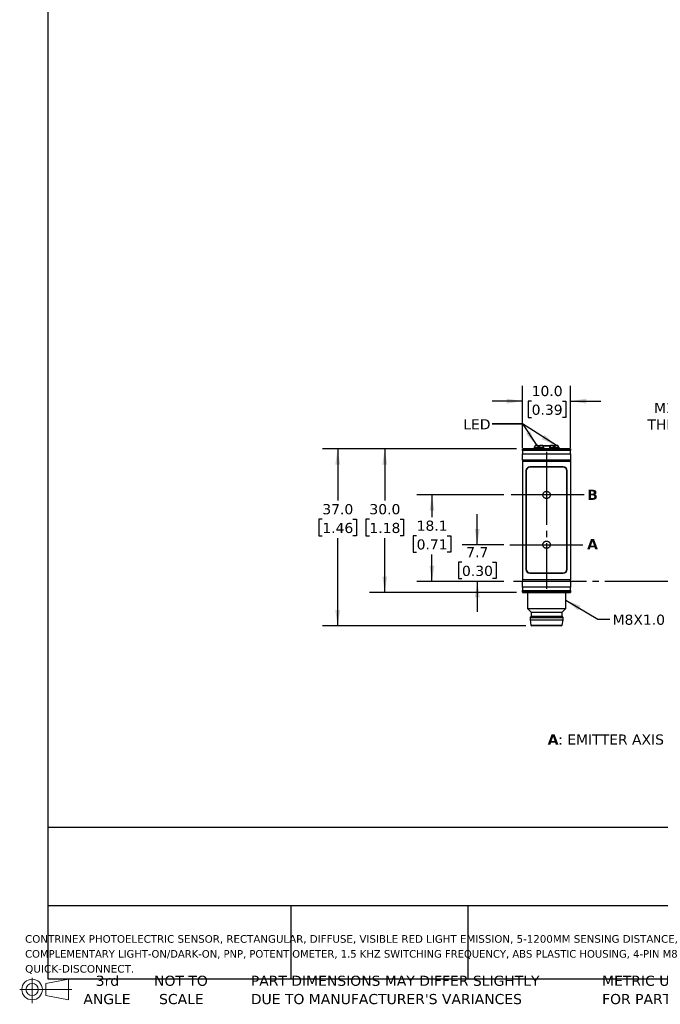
# Model space of a CAD drawing. Header units: millimetres. Extents: x 7 to 546, y 7 to 419.
# Tile 1 of 6: x 7 to 141, y 7 to 213. Entities that reach past the tile are written whole.
import ezdxf

# ---------------------------------------------------------------- set-up
doc = ezdxf.new("R2010")
doc.units = ezdxf.units.MM
doc.linetypes.add('SLD-Center', pattern=[19.05, 15.24, -1.27, 1.27, -1.27])
doc.linetypes.add('SLD-Solid', pattern=[0])
doc.layers.add('CENTER', color=40, linetype='SLD-Center')
doc.layers.add('DIMENSIONS', color=140, linetype='SLD-Solid', lineweight=25)
doc.layers.add('TEXT', color=140, linetype='SLD-Solid', lineweight=25)
doc.styles.add('SLDTEXTSTYLE0', font='VERDANAB.TTF')
doc.styles.add('SLDTEXTSTYLE1', font='VERDANA.TTF')
doc.styles.get("Standard").update_dxf_attribs({"font": 'VERDANA.TTF'})
doc.dimstyles.new('SLDDIMSTYLE0', dxfattribs={"dimtxt": 2.158008, "dimasz": 3.302, "dimexe": 0, "dimexo": 0.0625, "dimgap": 0.539502, "dimtad": 0, "dimtih": 1, "dimtoh": 1, "dimrnd": 1e-09, "dimzin": 4, "dimdsep": 46, "dimtxsty": 'SLDTEXTSTYLE1', "dimsah": 1, "dimcen": 0.09, "dimadec": 0, "dimazin": 1, "dimtfac": 1, "dimtmove": 0, "dimatfit": 0, "dimfxl": 0, "dimfrac": 2, "dimtolj": 1, "dimtzin": 12, "dimarcsym": 0})
doc.dimstyles.new('SLDDIMSTYLE1', dxfattribs={"dimtxt": 2.158008, "dimasz": 3.302, "dimexe": 0, "dimexo": 0.0625, "dimgap": 0.539502, "dimtad": 0, "dimtih": 1, "dimtoh": 1, "dimrnd": 1e-09, "dimzin": 12, "dimdsep": 46, "dimtxsty": 'SLDTEXTSTYLE1', "dimsah": 1, "dimcen": 0.09, "dimadec": 0, "dimazin": 3, "dimtfac": 1, "dimtmove": 0, "dimatfit": 0, "dimfxl": 0, "dimfrac": 2, "dimtolj": 1, "dimtzin": 12, "dimarcsym": 0})
doc.dimstyles.new('SLDDIMSTYLE2', dxfattribs={"dimtxt": 2.158008, "dimasz": 3.302, "dimexe": 0, "dimexo": 0.0625, "dimgap": 0.539502, "dimtad": 0, "dimtih": 1, "dimtoh": 1, "dimrnd": 1e-09, "dimzin": 12, "dimdsep": 46, "dimtxsty": 'SLDTEXTSTYLE1', "dimsah": 1, "dimcen": 0.09, "dimadec": 0, "dimazin": 3, "dimtfac": 1, "dimtofl": 0, "dimtmove": 0, "dimatfit": 3, "dimfxl": 0, "dimfrac": 2, "dimtolj": 1, "dimtzin": 12, "dimarcsym": 0})
doc.dimstyles.new('SLDDIMSTYLE3', dxfattribs={"dimtxt": 2.158008, "dimasz": 3.302, "dimexe": 0, "dimexo": 0.0625, "dimgap": 0.539502, "dimtad": 0, "dimtih": 1, "dimtoh": 1, "dimrnd": 1e-09, "dimzin": 4, "dimdsep": 46, "dimtxsty": 'SLDTEXTSTYLE1', "dimsah": 1, "dimcen": 0.09, "dimadec": 0, "dimazin": 1, "dimtfac": 1, "dimtofl": 0, "dimtmove": 0, "dimatfit": 3, "dimfxl": 0, "dimfrac": 2, "dimtolj": 1, "dimtzin": 12, "dimarcsym": 0})
doc.dimstyles.new('SLDDIMSTYLE4', dxfattribs={"dimtxt": 2.158008, "dimasz": 3.302, "dimexe": 0, "dimexo": 0.0625, "dimgap": 0.539502, "dimtad": 0, "dimtih": 1, "dimtoh": 1, "dimrnd": 1e-09, "dimzin": 12, "dimdsep": 46, "dimtxsty": 'SLDTEXTSTYLE1', "dimsah": 1, "dimcen": 0, "dimadec": 0, "dimazin": 3, "dimtfac": 1, "dimtofl": 0, "dimtmove": 0, "dimatfit": 3, "dimfxl": 0, "dimfrac": 2, "dimtolj": 1, "dimtzin": 12, "dimarcsym": 0})
doc.dimstyles.new('SLDDIMSTYLE5', dxfattribs={"dimtxt": 0.18, "dimasz": 3.302, "dimexe": 0, "dimexo": 0.0625, "dimgap": 0, "dimtad": 0, "dimtih": 1, "dimtoh": 1, "dimdec": 0, "dimrnd": 1e-09, "dimzin": 0, "dimdsep": 46, "dimtxsty": 'Standard', "dimsah": 1, "dimcen": 0.09, "dimadec": 0, "dimazin": 0, "dimtfac": 3.302, "dimtdec": 0, "dimtofl": 0, "dimtmove": 0, "dimatfit": 3, "dimfxl": 0, "dimfrac": 2, "dimtolj": 1, "dimtzin": 0, "dimarcsym": 0})

# ---------------------------------------------------------------- blocks, each defined once
blk = doc.blocks.new('Block11')
at = {"color": 7, "linetype": 'SLD-Solid', "lineweight": 18}
for p, q in [((2.59, 5.31), (2.59, 0)), ((5.48, 4.17), (10.18, 5.03)), ((5.48, 1.6), (5.48, 4.17)), ((10.18, 5.03), (10.18, 0.73)), ((0, 2.88), (10.87, 2.88)), ((5.48, 1.6), (10.18, 0.73))]:
    blk.add_line(p, q, dxfattribs=at)
for radius in [2.15, 1.29]:
    blk.add_circle((2.59, 2.88), radius, dxfattribs=at)
blk = doc.blocks.new('Block12')
at = {"color": 7, "linetype": 'Continuous'}
blk.add_blockref('Block11', (0, 0), dxfattribs=at)
blk = doc.blocks.new('SW_NOTE_0')
at = {"layer": 'TEXT', "color": 0, "attachment_point": 1}
for s, insert, char_height, style in [('A', (0, 2.69), 2.12, 'SLDTEXTSTYLE0'), (': EMITTER AXIS      ', (2.19, 2.69), 2.1167, 'SLDTEXTSTYLE1'), ('B', (30.97, 2.69), 2.12, 'SLDTEXTSTYLE0'), (': RECEIVER AXIS', (33.12, 2.69), 2.1167, 'SLDTEXTSTYLE1')]:
    blk.add_mtext(s, dxfattribs=dict(at, insert=insert, char_height=char_height, style=style))
blk = doc.blocks.new('SW_NOTE_0_1')
at = {"layer": 'TEXT', "color": 0, "char_height": 1.5875, "attachment_point": 1, "style": 'SLDTEXTSTYLE1'}
for s, insert in [('CONTRINEX PHOTOELECTRIC SENSOR, RECTANGULAR, DIFFUSE, VISIBLE RED LIGHT EMISSION, 5-1200MM SENSING DISTANCE, ', (0, 2.02)), ('COMPLEMENTARY LIGHT-ON/DARK-ON, PNP, POTENTIOMETER, 1.5 KHZ SWITCHING FREQUENCY, ABS PLASTIC HOUSING, 4-PIN M8 ', (0, -1.1)), ('QUICK-DISCONNECT.', (0, -4.22))]:
    blk.add_mtext(s, dxfattribs=dict(at, insert=insert))
blk = doc.blocks.new('SW_NOTE_0_4')
at = {"layer": 'TEXT', "color": 0, "char_height": 2.1167, "attachment_point": 1, "style": 'SLDTEXTSTYLE1'}
for s, insert in [('PART DIMENSIONS MAY DIFFER SLIGHTLY ', (0, 2.69)), ("DUE TO MANUFACTURER'S VARIANCES", (0, -1.13))]:
    blk.add_mtext(s, dxfattribs=dict(at, insert=insert))
blk = doc.blocks.new('SW_NOTE_0_5')
at = {"layer": 'TEXT', "color": 0, "char_height": 2.117, "attachment_point": 2, "style": 'SLDTEXTSTYLE1'}
for s, insert in [('NOT TO', (5.26, 2.69)), ('SCALE', (5.35, -1.13))]:
    blk.add_mtext(s, dxfattribs=dict(at, insert=insert))
blk = doc.blocks.new('SW_NOTE_0_6')
at = {"layer": 'TEXT', "color": 0, "char_height": 2.117, "attachment_point": 2, "style": 'SLDTEXTSTYLE1'}
for s, insert in [('3rd', (2.32, 2.69)), ('ANGLE', (2.22, -1.13))]:
    blk.add_mtext(s, dxfattribs=dict(at, insert=insert))
blk = doc.blocks.new('SW_NOTE_0_7')
at = {"layer": 'TEXT', "color": 0, "char_height": 2.1167, "attachment_point": 1, "style": 'SLDTEXTSTYLE1'}
for s, insert in [('METRIC UNITS USED ', (0, 2.69)), ('FOR PART DESIGN', (0, -1.13))]:
    blk.add_mtext(s, dxfattribs=dict(at, insert=insert))
blk = doc.blocks.new('_D_2')
at = {"layer": 'DIMENSIONS'}
for p, q in [((102.41, 103.33), (102.41, 109.68)), ((107.92, 103.33), (99.24, 103.33)), ((99.21, 99.67), (98.48, 99.67)), ((98.48, 99.67), (98.48, 96.24)), ((105.62, 99.67), (106.34, 99.67)), ((106.34, 99.67), (106.34, 96.24)), ((98.48, 96.24), (99.21, 96.24)), ((107.92, 95.63), (99.24, 95.63)), ((102.41, 95.63), (102.41, 89.28)), ((106.34, 96.24), (105.62, 96.24))]:
    blk.add_line(p, q, dxfattribs=at)
for points in [[(102.41, 103.33), (102.92, 106.63), (101.9, 106.63)], [(102.41, 95.63), (101.9, 92.32), (102.92, 92.32)]]:
    blk.add_solid(points, dxfattribs=at)
at = {"layer": 'DIMENSIONS', "char_height": 2.117, "attachment_point": 1, "style": 'SLDTEXTSTYLE1'}
for s, insert in [('7.7', (100.1, 102.84)), ('0.30', (99.21, 98.93))]:
    blk.add_mtext(s, dxfattribs=dict(at, insert=insert))
blk = doc.blocks.new('_D_3')
at = {"layer": 'DIMENSIONS'}
for p, q in [((107.92, 113.73), (89.77, 113.73)), ((92.94, 113.73), (92.94, 109.1)), ((89.74, 105.19), (89.01, 105.19)), ((89.01, 105.19), (89.01, 101.76)), ((96.15, 105.19), (96.88, 105.19)), ((96.88, 105.19), (96.88, 101.76)), ((89.01, 101.76), (89.74, 101.76)), ((92.94, 95.63), (92.94, 101.28)), ((96.88, 101.76), (96.15, 101.76)), ((107.92, 95.63), (89.77, 95.63))]:
    blk.add_line(p, q, dxfattribs=at)
for points in [[(92.94, 113.73), (92.44, 110.42), (93.45, 110.42)], [(92.94, 95.63), (93.45, 98.93), (92.44, 98.93)]]:
    blk.add_solid(points, dxfattribs=at)
at = {"layer": 'DIMENSIONS', "char_height": 2.117, "attachment_point": 1, "style": 'SLDTEXTSTYLE1'}
for s, insert in [('18.1', (89.74, 108.36)), ('0.71', (89.74, 104.45))]:
    blk.add_mtext(s, dxfattribs=dict(at, insert=insert))
blk = doc.blocks.new('_D_9')
at = {"layer": 'DIMENSIONS'}
for p, q in [((159.34, 130.25), (153.78, 130.25)), ((162.82, 122.27), (159.34, 130.25))]:
    blk.add_line(p, q, dxfattribs=at)
blk.add_solid([(162.82, 122.27), (161.96, 125.5), (161.03, 125.09)], dxfattribs=at)
at = {"layer": 'DIMENSIONS', "char_height": 2.117, "attachment_point": 1, "style": 'SLDTEXTSTYLE1'}
for s, insert in [('M3 (2X)', (139.34, 132.93)), ('THRU-ALL', (137.95, 129.5))]:
    blk.add_mtext(s, dxfattribs=dict(at, insert=insert))
blk = doc.blocks.new('_D_10')
at = {"layer": 'DIMENSIONS'}
for p, q in [((111.88, 123.56), (111.88, 136.5)), ((121.88, 123.56), (121.88, 136.5)), ((111.88, 133.32), (105.53, 133.32)), ((113.76, 133.32), (113.04, 133.32)), ((113.04, 133.32), (113.04, 129.89)), ((120.18, 133.32), (120.9, 133.32)), ((120.9, 133.32), (120.9, 129.89)), ((121.88, 133.32), (128.23, 133.32)), ((113.04, 129.89), (113.76, 129.89)), ((120.9, 129.89), (120.18, 129.89))]:
    blk.add_line(p, q, dxfattribs=at)
for points in [[(111.88, 133.32), (108.57, 133.83), (108.57, 132.81)], [(121.88, 133.32), (125.18, 132.81), (125.18, 133.83)]]:
    blk.add_solid(points, dxfattribs=at)
at = {"layer": 'DIMENSIONS', "char_height": 2.117, "attachment_point": 1, "style": 'SLDTEXTSTYLE1'}
for s, insert in [('10.0', (113.76, 136.49)), ('0.39', (113.76, 132.58))]:
    blk.add_mtext(s, dxfattribs=dict(at, insert=insert))
blk = doc.blocks.new('_D_11')
at = {"layer": 'DIMENSIONS'}
for p, q in [((110.61, 123.38), (79.91, 123.38)), ((83.08, 123.38), (83.08, 112.55)), ((79.88, 108.64), (79.15, 108.64)), ((79.15, 108.64), (79.15, 105.21)), ((86.29, 108.64), (87.01, 108.64)), ((87.01, 108.64), (87.01, 105.21)), ((79.15, 105.21), (79.88, 105.21)), ((87.01, 105.21), (86.29, 105.21)), ((83.08, 93.38), (83.08, 104.72)), ((110.61, 93.38), (79.91, 93.38))]:
    blk.add_line(p, q, dxfattribs=at)
for points in [[(83.08, 123.38), (82.58, 120.07), (83.59, 120.07)], [(83.08, 93.38), (83.59, 96.68), (82.58, 96.68)]]:
    blk.add_solid(points, dxfattribs=at)
at = {"layer": 'DIMENSIONS', "char_height": 2.117, "attachment_point": 1, "style": 'SLDTEXTSTYLE1'}
for s, insert in [('30.0', (79.88, 111.81)), ('1.18', (79.88, 107.89))]:
    blk.add_mtext(s, dxfattribs=dict(at, insert=insert))
blk = doc.blocks.new('_D_12')
at = {"layer": 'DIMENSIONS'}
for p, q in [((110.61, 123.38), (70.07, 123.38)), ((73.25, 123.38), (73.25, 112.55)), ((70.04, 108.64), (69.32, 108.64)), ((69.32, 108.64), (69.32, 105.21)), ((76.45, 108.64), (77.18, 108.64)), ((77.18, 108.64), (77.18, 105.21)), ((69.32, 105.21), (70.04, 105.21)), ((77.18, 105.21), (76.45, 105.21)), ((73.25, 86.38), (73.25, 104.72)), ((112.53, 86.38), (70.07, 86.38))]:
    blk.add_line(p, q, dxfattribs=at)
for points in [[(73.25, 123.38), (72.74, 120.07), (73.76, 120.07)], [(73.25, 86.38), (73.76, 89.68), (72.74, 89.68)]]:
    blk.add_solid(points, dxfattribs=at)
at = {"layer": 'DIMENSIONS', "char_height": 2.117, "attachment_point": 1, "style": 'SLDTEXTSTYLE1'}
for s, insert in [('37.0', (70.04, 111.81)), ('1.46', (70.04, 107.89))]:
    blk.add_mtext(s, dxfattribs=dict(at, insert=insert))

msp = doc.modelspace()

# ---------------------------------------------------------------- linework, layer by layer
for p, q in [((114.3, 123.696), (114.277, 123.651)), ((114.277, 123.651), (114.277, 123.376)), ((116.277, 123.651), (114.277, 123.651)), ((115.087, 124.026), (114.489, 124.026)), ((115.277, 123.696), (115.087, 124.026)), ((115.168, 123.902), (115.165, 123.891)), ((115.251, 123.902), (115.168, 123.902)), ((115.225, 123.786), (115.251, 123.902)), ((115.467, 124.026), (115.277, 123.696)), ((115.438, 123.976), (115.334, 123.976)), ((116.064, 124.026), (115.467, 124.026)), ((117.612, 123.902), (116.142, 123.902)), ((116.277, 123.651), (116.254, 123.696)), ((116.277, 123.376), (116.277, 123.651)), ((117.5, 123.696), (117.477, 123.651)), ((117.477, 123.651), (117.477, 123.376)), ((119.477, 123.651), (117.477, 123.651)), ((118.287, 124.026), (117.689, 124.026)), ((118.477, 123.696), (118.287, 124.026)), ((118.586, 123.902), (118.358, 123.902)), ((118.667, 124.026), (118.477, 123.696)), ((118.589, 123.891), (118.586, 123.902)), ((119.264, 124.026), (118.667, 124.026)), ((119.477, 123.651), (119.454, 123.696)), ((119.477, 123.376), (119.477, 123.651)), ((121.877, 123.376), (111.877, 123.376)), ((111.877, 123.376), (111.877, 123.343)), ((111.877, 123.343), (121.877, 123.343)), ((111.877, 123.003), (111.877, 123.343)), ((121.877, 123.003), (111.877, 123.003)), ((111.877, 123.003), (111.877, 122.291)), ((111.877, 122.291), (121.877, 122.291)), ((111.877, 121.001), (111.877, 122.291)), ((121.877, 123.376), (121.877, 123.343)), ((121.877, 123.343), (121.877, 123.003)), ((121.877, 122.291), (121.877, 123.003)), ((121.877, 122.291), (121.877, 121.001)), ((121.877, 121.001), (111.877, 121.001)), ((111.877, 121.001), (111.877, 120.746)), ((111.877, 120.746), (121.877, 120.746)), ((111.877, 120.746), (111.877, 96.006)), ((120.377, 119.576), (113.377, 119.576)), ((120.327, 119.526), (113.427, 119.526)), ((121.877, 121.001), (121.877, 120.746)), ((121.877, 120.746), (121.877, 96.006)), ((112.577, 118.776), (112.577, 98.176)), ((112.627, 118.726), (112.627, 98.226)), ((121.127, 98.226), (121.127, 118.726)), ((121.177, 98.176), (121.177, 118.776)), ((113.377, 97.376), (120.377, 97.376)), ((113.427, 97.426), (120.327, 97.426)), ((111.877, 96.006), (111.877, 95.751)), ((121.877, 96.006), (111.877, 96.006)), ((111.877, 95.751), (121.877, 95.751)), ((111.877, 94.461), (111.877, 95.751)), ((121.877, 95.751), (121.877, 96.006)), ((121.877, 95.751), (121.877, 94.461)), ((121.877, 94.461), (111.877, 94.461)), ((111.877, 94.461), (111.877, 93.749)), ((111.877, 93.749), (121.877, 93.749)), ((111.877, 93.409), (111.877, 93.749)), ((121.877, 93.409), (111.877, 93.409)), ((111.877, 93.409), (111.877, 93.376)), ((111.877, 93.376), (121.877, 93.376)), ((112.877, 93.376), (112.877, 89.989)), ((120.877, 89.989), (120.877, 93.376)), ((121.877, 93.749), (121.877, 94.461)), ((121.877, 93.749), (121.877, 93.409)), ((121.877, 93.409), (121.877, 93.376)), ((112.877, 89.989), (113.627, 89.239)), ((112.877, 89.989), (120.877, 89.989)), ((113.627, 89.239), (113.627, 88.376)), ((113.627, 89.239), (120.127, 89.239)), ((120.127, 89.239), (120.877, 89.989)), ((120.127, 88.376), (120.127, 89.239)), ((113.627, 88.376), (113.427, 88.126)), ((113.427, 88.126), (113.427, 87.626)), ((113.427, 88.126), (120.327, 88.126)), ((113.427, 87.626), (113.599, 86.544)), ((113.427, 87.626), (120.327, 87.626)), ((113.599, 86.544), (120.154, 86.544)), ((113.627, 88.376), (120.127, 88.376)), ((120.327, 88.126), (120.127, 88.376)), ((120.154, 86.544), (120.327, 87.626)), ((120.327, 87.626), (120.327, 88.126))]:
    msp.add_line(p, q)
for centre, radius, start, end in [((115.264, 123.876), 0.1, 90, 165), ((118.489, 123.876), 0.1, 15, 90), ((113.377, 118.776), 0.8, 90, 180), ((113.427, 118.726), 0.8, 90, 180), ((120.327, 118.726), 0.8, 0, 90), ((120.377, 118.776), 0.8, 0, 90), ((113.377, 98.176), 0.8, 180, 270), ((113.427, 98.226), 0.8, 180, 270), ((120.327, 98.226), 0.8, 270, 0), ((120.377, 98.176), 0.8, 270, 0), ((113.797, 86.576), 0.2, 189.06218, 270), ((119.957, 86.576), 0.2, 270, 350.93782)]:
    msp.add_arc(centre, radius, start, end)
for centre, start_param, end_param in [((115.277, 117.075), 0.3927394, 0.4949341), ((115.277, 117.075), 5.7882512, 5.8904459), ((118.477, 117.075), 0.3927394, 0.4949341), ((118.477, 117.075), 5.7882512, 5.8904459)]:
    msp.add_ellipse(centre, major_axis=(0, 7.523), ratio=0.2734697, start_param=start_param, end_param=end_param)
for points, knots in [([(115.251, 123.902), (115.254, 123.912), (115.258, 123.923), (115.263, 123.932), (115.268, 123.941), (115.275, 123.949), (115.282, 123.955), (115.29, 123.962), (115.298, 123.967), (115.307, 123.971), (115.316, 123.974), (115.325, 123.976), (115.334, 123.976)], [0, 0, 0, 0, 0.00003323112, 0.00003323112, 0.00003323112, 0.00006639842, 0.00006639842, 0.00006639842, 0.00010053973, 0.00010053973, 0.00010053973, 0.00013404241, 0.00013404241, 0.00013404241, 0.00013404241]), ([(115.334, 123.976), (115.31, 123.976), (115.286, 123.976), (115.28, 123.976), (115.28, 123.976)], [0, 0, 0, 0, 0.988218, 1, 1, 1, 1]), ([(117.661, 123.976), (117.637, 123.976), (117.544, 123.976), (117.358, 123.976), (117.11, 123.976), (116.85, 123.976), (116.59, 123.976), (116.344, 123.976), (116.177, 123.976), (116.1, 123.976), (116.093, 123.976)], [0, 0, 0, 0, 0.0501751, 0.200713, 0.358701, 0.5170156, 0.6750037, 0.8333183, 0.9836153, 1, 1, 1, 1]), ([(118.488, 123.976), (118.489, 123.976), (118.495, 123.976), (118.469, 123.976), (118.414, 123.976), (118.346, 123.976), (118.316, 123.976)], [0, 0, 0, 0, 0.0222673, 0.3680842, 0.7146158, 1, 1, 1, 1]), ([(119.957, 86.376), (119.957, 86.376), (118.577, 86.376), (115.177, 86.376), (113.797, 86.376), (113.797, 86.376)], [0, 0, 0, 0, 0.5, 0.5, 1, 1, 1, 1])]:
    msp.add_open_spline(points, degree=3, knots=knots)
at = {"layer": 'CENTER'}
for p, q in [((116.877, 122.717), (116.877, 94.116)), ((124.714, 113.726), (109.191, 113.726)), ((109.191, 103.326), (124.714, 103.326)), ((163.32, 95.626), (109.191, 95.626))]:
    msp.add_line(p, q, dxfattribs=at)
for centre in [(116.877, 113.73), (116.877, 103.329)]:
    msp.add_circle(centre, 0.762, dxfattribs=at)
at = {"layer": 'TEXT'}
for p, q in [((12.7, 419.1), (12.7, 12.7)), ((546.1, 44.252), (12.7, 44.252)), ((546.1, 27.94), (12.7, 27.94)), ((63.5, 27.94), (63.5, 12.7)), ((100.423, 27.94), (100.423, 12.7)), ((12.7, 12.7), (546.1, 12.7))]:
    msp.add_line(p, q, dxfattribs=at)
at = {"layer": 'TEXT', "flags": 128}
msp.add_lwpolyline([(105.497, 128.548), (111.847, 128.548), (114.811, 124.026)], dxfattribs=at)
at = {"layer": 'TEXT'}
msp.add_solid([(114.811, 124.026), (113.426, 127.066), (112.576, 126.509)], dxfattribs=at)

# ---------------------------------------------------------------- block references
for name, p in [('SW_NOTE_0', (117.112, 61.014)), ('SW_NOTE_0_1', (7.966, 19.777)), ('Block12', (6.838, 7.554)), ('SW_NOTE_0_6', (22.847, 10.635)), ('SW_NOTE_0_5', (35.257, 10.635)), ('SW_NOTE_0_4', (55.119, 10.635)), ('SW_NOTE_0_7', (128.478, 10.635))]:
    msp.add_blockref(name, p, dxfattribs=at)

# ---------------------------------------------------------------- texts
at = {"layer": 'TEXT', "attachment_point": 1}
for s, insert, char_height, style in [('LED', (99.475, 129.542), 2.1167, 'SLDTEXTSTYLE1'), ('LED', (99.475, 129.542), 2.1167, 'SLDTEXTSTYLE1'), ('B', (125.372, 114.817), 2.117, 'SLDTEXTSTYLE0'), ('A', (125.351, 104.499), 2.117, 'SLDTEXTSTYLE0'), ('M8X1.0', (130.657, 88.728), 2.1167, 'SLDTEXTSTYLE1')]:
    msp.add_mtext(s, dxfattribs=dict(at, insert=insert, char_height=char_height, style=style))

# ---------------------------------------------------------------- dimensions: what is measured, and where the dimension line sits
at = {"layer": 'DIMENSIONS'}
dim = msp.add_linear_dim(base=(121.877, 133.32), p1=(111.877, 122.291), p2=(121.877, 122.291), dimstyle='SLDDIMSTYLE0', dxfattribs=at)
dim.commit()
dim.dimension.update_dxf_attribs({"geometry": '_D_10', "text_midpoint": (116.971, 133.32), "dimtype": 160})
dim = msp.add_radius_dim(center=(163.32, 121.126), mpoint=(162.82, 122.271), text='M3 (2X)\\PTHRU-ALL', dimstyle='SLDDIMSTYLE4', dxfattribs=at)
dim.commit()
dim.dimension.update_dxf_attribs({"geometry": '_D_9', "text_midpoint": (145.07, 130.246), "dimtype": 164})
for base, p1, p2, dimstyle, picture, middle in [((73.247, 123.376), (113.797, 86.376), (111.877, 123.376), 'SLDDIMSTYLE3', '_D_12', (73.247, 108.636)), ((83.084, 123.376), (111.877, 93.376), (111.877, 123.376), 'SLDDIMSTYLE3', '_D_11', (83.084, 108.636)), ((92.945, 113.726), (109.191, 95.626), (109.191, 113.726), 'SLDDIMSTYLE2', '_D_3', (92.945, 105.191)), ((102.412, 103.326), (109.191, 95.626), (109.191, 103.326), 'SLDDIMSTYLE1', '_D_2', (102.412, 99.668))]:
    dim = msp.add_linear_dim(base=base, p1=p1, p2=p2, angle=90, dimstyle=dimstyle, dxfattribs=at)
    dim.commit()
    dim.dimension.update_dxf_attribs({"geometry": picture, "text_midpoint": middle, "dimtype": 160})

# ---------------------------------------------------------------- leaders
at = {"layer": 'TEXT'}
for points in [[(118.941, 124.026), (111.847, 128.548), (105.497, 128.548)], [(120.877, 91.751), (127.561, 87.792), (130.108, 87.792)]]:
    msp.add_leader(points, dimstyle='SLDDIMSTYLE5', dxfattribs=at)

doc.saveas('drawing.dxf')
